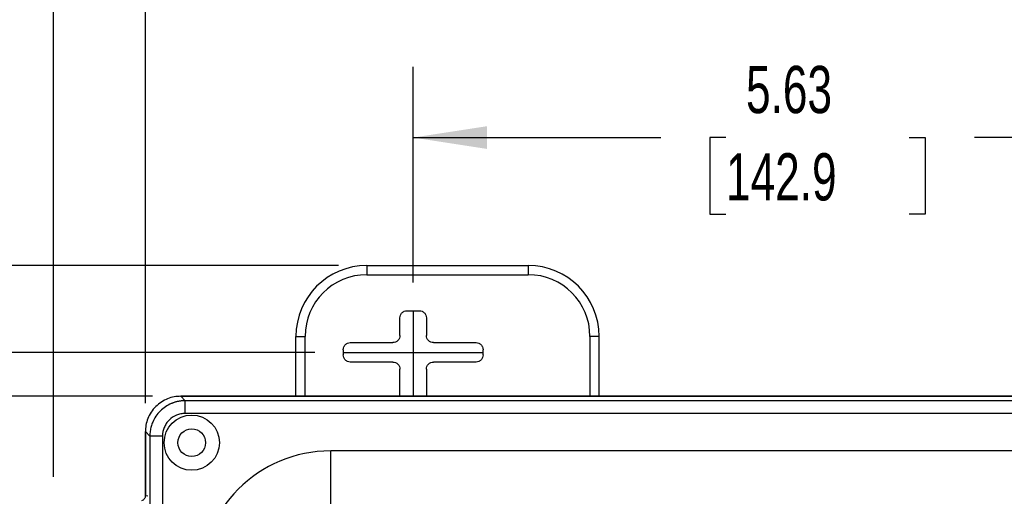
# Model space of a CAD drawing. Header units: inches. Extents: x 1 to 43, y 1 to 33.
# Tile 13 of 20: x 10 to 17, y 18.3 to 21.6. Entities that reach past the tile are written whole.
import ezdxf

# ---------------------------------------------------------------- set-up
doc = ezdxf.new("R2010")
doc.units = ezdxf.units.IN
doc.header["$LTSCALE"] = 4
doc.header["$MEASUREMENT"] = 0
doc.linetypes.add('CENTERX2', pattern=[0.8, 0.5, -0.1, 0.1, -0.1])
doc.layers.add('CENTER', color=40, linetype='CENTERX2')
doc.layers.add('DIMENSIONS', color=140, linetype='Continuous', lineweight=25)
doc.styles.add('SLDTEXTSTYLE0', font='TXT', dxfattribs={"width": 0.7})
doc.dimstyles.new('SLDDIMSTYLE0', dxfattribs={"dimtxt": 0.339844, "dimasz": 0.52, "dimexe": 0, "dimexo": 0.0625, "dimgap": 0.084961, "dimtad": 0, "dimtih": 1, "dimtoh": 1, "dimrnd": 1e-09, "dimzin": 12, "dimdsep": 46, "dimtxsty": 'SLDTEXTSTYLE0', "dimsah": 1, "dimcen": 0.09, "dimadec": 0, "dimazin": 3, "dimtfac": 1, "dimtofl": 0, "dimtmove": 0, "dimatfit": 3, "dimfxl": 0, "dimfrac": 2, "dimtolj": 1, "dimtzin": 12, "dimarcsym": 0})
doc.dimstyles.new('SLDDIMSTYLE2', dxfattribs={"dimtxt": 0.339844, "dimasz": 0.52, "dimexe": 0, "dimexo": 0.0625, "dimgap": 0.084961, "dimtad": 0, "dimtih": 1, "dimtoh": 1, "dimrnd": 1e-09, "dimzin": 4, "dimdsep": 46, "dimtxsty": 'SLDTEXTSTYLE0', "dimsah": 1, "dimcen": 0.09, "dimadec": 0, "dimazin": 1, "dimtfac": 1, "dimtofl": 0, "dimtmove": 0, "dimatfit": 3, "dimfxl": 0, "dimfrac": 2, "dimtolj": 1, "dimtzin": 12, "dimarcsym": 0})

# ---------------------------------------------------------------- blocks, each defined once
blk = doc.blocks.new('_D_2')
at = {"layer": 'DIMENSIONS'}
for p, q in [((12.7993, 19.7951), (12.7993, 21.3169)), ((18.4243, 19.7951), (18.4243, 21.3169)), ((12.7993, 20.8169), (14.5464, 20.8169)), ((15.0069, 20.8169), (14.8928, 20.8169)), ((14.8928, 20.8169), (14.8928, 20.2768)), ((16.2995, 20.8169), (16.4136, 20.8169)), ((16.4136, 20.8169), (16.4136, 20.2768)), ((18.4243, 20.8169), (16.76, 20.8169)), ((14.8928, 20.2768), (15.0069, 20.2768)), ((16.4136, 20.2768), (16.2995, 20.2768))]:
    blk.add_line(p, q, dxfattribs=at)
for points in [[(12.7993, 20.8169), (13.3193, 20.7369), (13.3193, 20.8969)], [(18.4243, 20.8169), (17.9043, 20.8969), (17.9043, 20.7369)]]:
    blk.add_solid(points, dxfattribs=at)
at = {"layer": 'DIMENSIONS', "char_height": 0.33333, "attachment_point": 1, "style": 'SLDTEXTSTYLE0'}
for s, insert in [('5.63', (15.1483, 21.3227)), ('142.9', (15.0069, 20.7065))]:
    blk.add_mtext(s, dxfattribs=dict(at, insert=insert))
blk = doc.blocks.new('_D_3')
at = {"layer": 'DIMENSIONS'}
for p, q in [((10.2606, 18.4229), (10.2606, 24.3305)), ((20.9368, 13.4891), (20.9368, 24.3305)), ((10.2606, 23.8305), (14.5464, 23.8305)), ((15.0069, 23.8305), (14.8928, 23.8305)), ((14.8928, 23.8305), (14.8928, 23.2904)), ((16.2995, 23.8305), (16.4136, 23.8305)), ((16.4136, 23.8305), (16.4136, 23.2904)), ((20.9368, 23.8305), (16.76, 23.8305)), ((14.8928, 23.2904), (15.0069, 23.2904)), ((16.4136, 23.2904), (16.2995, 23.2904))]:
    blk.add_line(p, q, dxfattribs=at)
for points in [[(10.2606, 23.8305), (10.7806, 23.7505), (10.7806, 23.9105)], [(20.9368, 23.8305), (20.4168, 23.9105), (20.4168, 23.7505)]]:
    blk.add_solid(points, dxfattribs=at)
at = {"layer": 'DIMENSIONS', "char_height": 0.33333, "attachment_point": 1, "style": 'SLDTEXTSTYLE0'}
for s, insert in [('10.68', (15.0069, 24.3363)), ('271.2', (15.0069, 23.7201))]:
    blk.add_mtext(s, dxfattribs=dict(at, insert=insert))
blk = doc.blocks.new('_D_4')
at = {"layer": 'DIMENSIONS'}
for p, q in [((12.1059, 19.3016), (6.2955, 19.3016)), ((6.7955, 19.3016), (6.7955, 14.294)), ((6.1492, 13.6778), (6.0351, 13.6778)), ((6.0351, 13.6778), (6.0351, 13.1377)), ((7.4418, 13.6778), (7.5559, 13.6778)), ((7.5559, 13.6778), (7.5559, 13.1377)), ((6.0351, 13.1377), (6.1492, 13.1377)), ((7.5559, 13.1377), (7.4418, 13.1377)), ((6.7955, 7.2766), (6.7955, 13.0616)), ((12.1059, 7.2766), (6.2955, 7.2766))]:
    blk.add_line(p, q, dxfattribs=at)
for points in [[(6.7955, 19.3016), (6.7155, 18.7816), (6.8755, 18.7816)], [(6.7955, 7.2766), (6.8755, 7.7966), (6.7155, 7.7966)]]:
    blk.add_solid(points, dxfattribs=at)
at = {"layer": 'DIMENSIONS', "char_height": 0.33333, "attachment_point": 1, "style": 'SLDTEXTSTYLE0'}
for s, insert in [('12.03', (6.1492, 14.1836)), ('305.4', (6.1492, 13.5674))]:
    blk.add_mtext(s, dxfattribs=dict(at, insert=insert))
blk = doc.blocks.new('_D_5')
at = {"layer": 'DIMENSIONS'}
for p, q in [((10.9096, 18.9423), (10.9096, 22.7745)), ((20.3141, 18.9423), (20.3141, 22.7745)), ((10.9096, 22.2745), (14.5464, 22.2745)), ((15.0069, 22.2745), (14.8928, 22.2745)), ((14.8928, 22.2745), (14.8928, 21.7344)), ((16.2995, 22.2745), (16.4136, 22.2745)), ((16.4136, 22.2745), (16.4136, 21.7344)), ((20.3141, 22.2745), (16.76, 22.2745)), ((14.8928, 21.7344), (15.0069, 21.7344)), ((16.4136, 21.7344), (16.2995, 21.7344))]:
    blk.add_line(p, q, dxfattribs=at)
for points in [[(10.9096, 22.2745), (11.4296, 22.1945), (11.4296, 22.3545)], [(20.3141, 22.2745), (19.7941, 22.3545), (19.7941, 22.1945)]]:
    blk.add_solid(points, dxfattribs=at)
at = {"layer": 'DIMENSIONS', "char_height": 0.33333, "attachment_point": 1, "style": 'SLDTEXTSTYLE0'}
for s, insert in [('9.40', (15.1483, 22.7803)), ('238.9', (15.0069, 22.1641))]:
    blk.add_mtext(s, dxfattribs=dict(at, insert=insert))
blk = doc.blocks.new('_D_6')
at = {"layer": 'DIMENSIONS'}
for p, q in [((10.9586, 18.9914), (8.1853, 18.9914)), ((8.6853, 18.9914), (8.6853, 14.294)), ((8.039, 13.6778), (7.9248, 13.6778)), ((7.9248, 13.6778), (7.9248, 13.1377)), ((9.3316, 13.6778), (9.4457, 13.6778)), ((9.4457, 13.6778), (9.4457, 13.1377)), ((7.9248, 13.1377), (8.039, 13.1377)), ((9.4457, 13.1377), (9.3316, 13.1377)), ((8.6853, 7.5869), (8.6853, 13.0616)), ((10.9586, 7.5869), (8.1853, 7.5869))]:
    blk.add_line(p, q, dxfattribs=at)
for points in [[(8.6853, 18.9914), (8.6053, 18.4714), (8.7653, 18.4714)], [(8.6853, 7.5869), (8.7653, 8.1069), (8.6053, 8.1069)]]:
    blk.add_solid(points, dxfattribs=at)
at = {"layer": 'DIMENSIONS', "char_height": 0.33333, "attachment_point": 1, "style": 'SLDTEXTSTYLE0'}
for s, insert in [('11.40', (8.039, 14.1836)), ('289.7', (8.039, 13.5674))]:
    blk.add_mtext(s, dxfattribs=dict(at, insert=insert))
blk = doc.blocks.new('_D_7')
at = {"layer": 'DIMENSIONS'}
for p, q in [((12.2718, 19.9141), (4.4057, 19.9141)), ((4.9057, 19.9141), (4.9057, 14.294)), ((4.2594, 13.6778), (4.1453, 13.6778)), ((4.1453, 13.6778), (4.1453, 13.1377)), ((5.552, 13.6778), (5.6661, 13.6778)), ((5.6661, 13.6778), (5.6661, 13.1377)), ((4.1453, 13.1377), (4.2594, 13.1377)), ((5.6661, 13.1377), (5.552, 13.1377)), ((4.9057, 6.6641), (4.9057, 13.0616)), ((12.2718, 6.6641), (4.4057, 6.6641))]:
    blk.add_line(p, q, dxfattribs=at)
for points in [[(4.9057, 19.9141), (4.8257, 19.3941), (4.9857, 19.3941)], [(4.9057, 6.6641), (4.9857, 7.1841), (4.8257, 7.1841)]]:
    blk.add_solid(points, dxfattribs=at)
at = {"layer": 'DIMENSIONS', "char_height": 0.33333, "attachment_point": 1, "style": 'SLDTEXTSTYLE0'}
for s, insert in [('13.25', (4.2594, 14.1836)), ('336.6', (4.2594, 13.5674))]:
    blk.add_mtext(s, dxfattribs=dict(at, insert=insert))

msp = doc.modelspace()

# ---------------------------------------------------------------- linework, layer by layer
for p, q in [((12.4718, 19.9141), (12.4718, 19.8491)), ((12.4718, 19.9141), (13.6118, 19.9141)), ((13.6118, 19.9141), (13.6118, 19.8491)), ((12.4718, 19.8491), (13.6118, 19.8491)), ((12.7059, 19.4201), (12.7059, 19.5451)), ((12.7558, 19.5951), (12.8428, 19.5951)), ((12.8928, 19.5451), (12.8928, 19.4201)), ((11.9718, 18.9916), (11.9718, 19.4141)), ((11.9718, 19.4141), (12.0368, 19.4141)), ((12.0368, 18.9916), (12.0368, 19.4141)), ((14.1118, 19.4141), (14.0468, 19.4141)), ((14.0468, 19.4141), (14.0468, 18.9916)), ((14.1118, 18.9916), (14.1118, 19.4141)), ((12.3059, 19.3201), (12.3059, 19.2832)), ((12.3558, 19.3701), (12.6559, 19.3701)), ((12.9428, 19.3701), (13.2428, 19.3701)), ((13.2928, 19.2832), (13.2928, 19.3201)), ((12.6559, 19.2332), (12.3558, 19.2332)), ((12.7059, 18.9916), (12.7059, 19.1832)), ((12.8928, 19.1832), (12.8928, 18.9916)), ((13.2428, 19.2332), (12.9428, 19.2332)), ((11.1584, 18.9916), (20.0653, 18.9916)), ((11.1899, 18.9601), (11.1586, 18.9914)), ((20.065, 18.9914), (11.1586, 18.9914)), ((20.0337, 18.9601), (11.1899, 18.9601)), ((20.0337, 18.8704), (11.1899, 18.8704)), ((10.9093, 18.7426), (10.9093, 18.2877)), ((10.9096, 18.7423), (10.9409, 18.711)), ((10.9096, 18.2891), (10.9096, 18.7423)), ((10.9409, 18.711), (10.9409, 7.8672)), ((11.0305, 18.711), (11.0305, 7.8672)), ((19.0063, 18.6066), (12.2173, 18.6066)), ((12.2173, 17.9386), (12.2173, 18.6066)), ((10.9259, 18.2858), (10.9096, 18.2891))]:
    msp.add_line(p, q)
for radius in [0.195, 0.0975]:
    msp.add_circle((11.2368, 18.6641), radius)
for centre, radius, start, end in [((12.4718, 19.4141), 0.5, 90, 180), ((13.6118, 19.4141), 0.5, 360, 90), ((12.4718, 19.4141), 0.435, 90, 180), ((13.6118, 19.4141), 0.435, 360, 90), ((12.2173, 17.6836), 0.923, 90, 180)]:
    msp.add_arc(centre, radius, start, end)
for points, knots in [([(12.7059, 19.5451), (12.7059, 19.5516), (12.7072, 19.5582), (12.7122, 19.5703), (12.7159, 19.5758), (12.7251, 19.5851), (12.7307, 19.5888), (12.7428, 19.5938), (12.7493, 19.5951), (12.7558, 19.5951)], [0, 0, 0, 0, 0.25, 0.25, 0.5, 0.5, 0.75, 0.75, 1, 1, 1, 1]), ([(12.8428, 19.5951), (12.8493, 19.5951), (12.8559, 19.5938), (12.8679, 19.5888), (12.8735, 19.5851), (12.8827, 19.5758), (12.8865, 19.5703), (12.8915, 19.5582), (12.8928, 19.5516), (12.8928, 19.5451)], [0, 0, 0, 0, 0.25, 0.25, 0.5, 0.5, 0.75, 0.75, 1, 1, 1, 1]), ([(12.3059, 19.3201), (12.3059, 19.3266), (12.3072, 19.3332), (12.3122, 19.3453), (12.3159, 19.3508), (12.3251, 19.3601), (12.3307, 19.3638), (12.3428, 19.3688), (12.3493, 19.3701), (12.3558, 19.3701)], [0, 0, 0, 0, 0.25, 0.25, 0.5, 0.5, 0.75, 0.75, 1, 1, 1, 1]), ([(13.2428, 19.3701), (13.2493, 19.3701), (13.2559, 19.3688), (13.2679, 19.3638), (13.2735, 19.3601), (13.2827, 19.3508), (13.2865, 19.3453), (13.2915, 19.3332), (13.2928, 19.3266), (13.2928, 19.3201)], [0, 0, 0, 0, 0.25, 0.25, 0.5, 0.5, 0.75, 0.75, 1, 1, 1, 1]), ([(12.3558, 19.2332), (12.3493, 19.2332), (12.3428, 19.2345), (12.3307, 19.2395), (12.3251, 19.2432), (12.3159, 19.2524), (12.3122, 19.258), (12.3072, 19.2701), (12.3059, 19.2766), (12.3059, 19.2832)], [0, 0, 0, 0, 0.25, 0.25, 0.5, 0.5, 0.75, 0.75, 1, 1, 1, 1]), ([(13.2928, 19.2832), (13.2928, 19.2766), (13.2915, 19.2701), (13.2865, 19.258), (13.2827, 19.2524), (13.2735, 19.2432), (13.2679, 19.2395), (13.2559, 19.2345), (13.2493, 19.2332), (13.2428, 19.2332)], [0, 0, 0, 0, 0.25, 0.25, 0.5, 0.5, 0.75, 0.75, 1, 1, 1, 1]), ([(11.1586, 18.9914), (11.1439, 18.9914), (11.1286, 18.9901), (11.0977, 18.9844), (11.0821, 18.98), (11.0514, 18.9679), (11.0364, 18.9601), (11.0079, 18.9416), (10.9945, 18.9307), (10.9702, 18.9064), (10.9594, 18.893), (10.9408, 18.8646), (10.9331, 18.8495), (10.921, 18.8189), (10.9166, 18.8032), (10.9109, 18.7723), (10.9096, 18.7571), (10.9096, 18.7423)], [0, 0, 0, 0, 0.125, 0.125, 0.25, 0.25, 0.375, 0.375, 0.5, 0.5, 0.625, 0.625, 0.75, 0.75, 0.875, 0.875, 1, 1, 1, 1]), ([(11.1899, 18.9601), (11.1867, 18.96), (11.1802, 18.9599), (11.1706, 18.9593), (11.1612, 18.9584), (11.1519, 18.9571), (11.1428, 18.9555), (11.1339, 18.9536), (11.1252, 18.9514), (11.1166, 18.9489), (11.1083, 18.9462), (11.1002, 18.9432), (11.0804, 18.9352), (11.05, 18.9186), (11.013, 18.8882), (10.9825, 18.8512), (10.9647, 18.8186), (10.9551, 18.794), (10.9502, 18.7787), (10.9462, 18.7626), (10.9432, 18.7459), (10.9413, 18.7287), (10.941, 18.7169), (10.9409, 18.711)], [0, 0, 0, 0, 0.0249069, 0.0495089, 0.073801, 0.0977795, 0.1214414, 0.1447858, 0.1678136, 0.1905252, 0.2129208, 0.2350006, 0.256765, 0.3771644, 0.499612, 0.6221979, 0.7428817, 0.7830774, 0.8243356, 0.8666582, 0.9100479, 0.9545022, 1, 1, 1, 1]), ([(11.1899, 18.8704), (11.1899, 18.8806), (11.1899, 18.8914), (11.1899, 18.9125), (11.1899, 18.9226), (11.1899, 18.9398), (11.1899, 18.9468), (11.1899, 18.9565), (11.1899, 18.9592), (11.1899, 18.9601)], [0, 0, 0, 0, 0.25, 0.25, 0.5, 0.5, 0.75, 0.75, 1, 1, 1, 1]), ([(11.1899, 18.8704), (11.1793, 18.8704), (11.1638, 18.8689), (11.1486, 18.8651), (11.1387, 18.8621), (11.1337, 18.8603), (11.1096, 18.8504), (11.0919, 18.8385), (11.0698, 18.8165), (11.0631, 18.8083), (11.0515, 18.791), (11.0466, 18.7818), (11.0346, 18.7526), (11.0305, 18.7322), (11.0305, 18.711)], [0, 0, 0, 0, 0.125, 0.1875, 0.1875, 0.25, 0.25, 0.5, 0.5, 0.625, 0.625, 0.75, 0.75, 1, 1, 1, 1]), ([(11.0305, 18.711), (11.0194, 18.711), (11.0083, 18.711), (10.9875, 18.711), (10.9779, 18.711), (10.9615, 18.711), (10.9547, 18.711), (10.9449, 18.711), (10.9418, 18.711), (10.9409, 18.711)], [0, 0, 0, 0, 0.25, 0.25, 0.5, 0.5, 0.75, 0.75, 1, 1, 1, 1]), ([(10.9096, 18.2891), (10.9096, 18.2854), (10.909, 18.2816), (10.9064, 18.274), (10.9044, 18.2704), (10.8993, 18.264), (10.8961, 18.2613), (10.8893, 18.2571), (10.8857, 18.2557), (10.8821, 18.2549)], [0, 0, 0, 0, 0.25, 0.25, 0.5, 0.5, 0.75, 0.75, 1, 1, 1, 1])]:
    msp.add_open_spline(points, degree=3, knots=knots)
for points in [[(12.7059, 19.4201), (12.7058, 19.407), (12.695, 19.3809), (12.6689, 19.3701), (12.6559, 19.3701)], [(12.9428, 19.3701), (12.9297, 19.3701), (12.9036, 19.3809), (12.8928, 19.407), (12.8928, 19.4201)], [(12.6559, 19.2332), (12.6689, 19.2331), (12.695, 19.2224), (12.7058, 19.1963), (12.7059, 19.1832)], [(12.8928, 19.1832), (12.8928, 19.1963), (12.9036, 19.2224), (12.9297, 19.2331), (12.9428, 19.2332)]]:
    msp.add_open_spline(points, degree=3)
at = {"layer": 'CENTER'}
for p, q in [((12.7993, 19.5951), (12.7993, 18.9914)), ((12.3059, 19.3016), (13.2928, 19.3016))]:
    msp.add_line(p, q, dxfattribs=at)

# ---------------------------------------------------------------- dimensions: what is measured, and where the dimension line sits
at = {"layer": 'DIMENSIONS'}
for base, p1, p2, dimstyle, picture, middle in [((10.2606, 23.8305), (20.9368, 13.2891), (10.2606, 18.2229), 'SLDDIMSTYLE0', '_D_3', (15.6532, 23.8305)), ((10.9096, 22.2745), (20.3141, 18.7423), (10.9096, 18.7423), 'SLDDIMSTYLE2', '_D_5', (15.6532, 22.2745))]:
    dim = msp.add_linear_dim(base=base, p1=p1, p2=p2, dimstyle=dimstyle, dxfattribs=at)
    dim.commit()
    dim.dimension.update_dxf_attribs({"geometry": picture, "text_midpoint": middle, "dimtype": 160})
for base, p1, p2, angle, dimstyle, picture, middle in [((18.4243058, 20.8169235), (12.7993057, 19.5950856), (18.4243058, 19.5950856), 0, 'SLDDIMSTYLE0', '_D_2', (15.6532035, 20.8169235)), ((4.9057, 6.6641), (12.4718, 19.9141), (12.4718, 6.6641), 90, 'SLDDIMSTYLE0', '_D_7', (4.9057, 13.6778)), ((6.7954932, 7.2766312), (12.3058514, 19.3016313), (12.3058514, 7.2766312), 90, 'SLDDIMSTYLE0', '_D_4', (6.7954932, 13.6778023)), ((8.6853, 7.5869), (11.1586, 18.9914), (11.1586, 7.5869), 90, 'SLDDIMSTYLE2', '_D_6', (8.6853, 13.6778))]:
    dim = msp.add_linear_dim(base=base, p1=p1, p2=p2, angle=angle, dimstyle=dimstyle, dxfattribs=at)
    dim.commit()
    dim.dimension.update_dxf_attribs({"geometry": picture, "text_midpoint": middle, "dimtype": 160})

doc.saveas('drawing.dxf')
